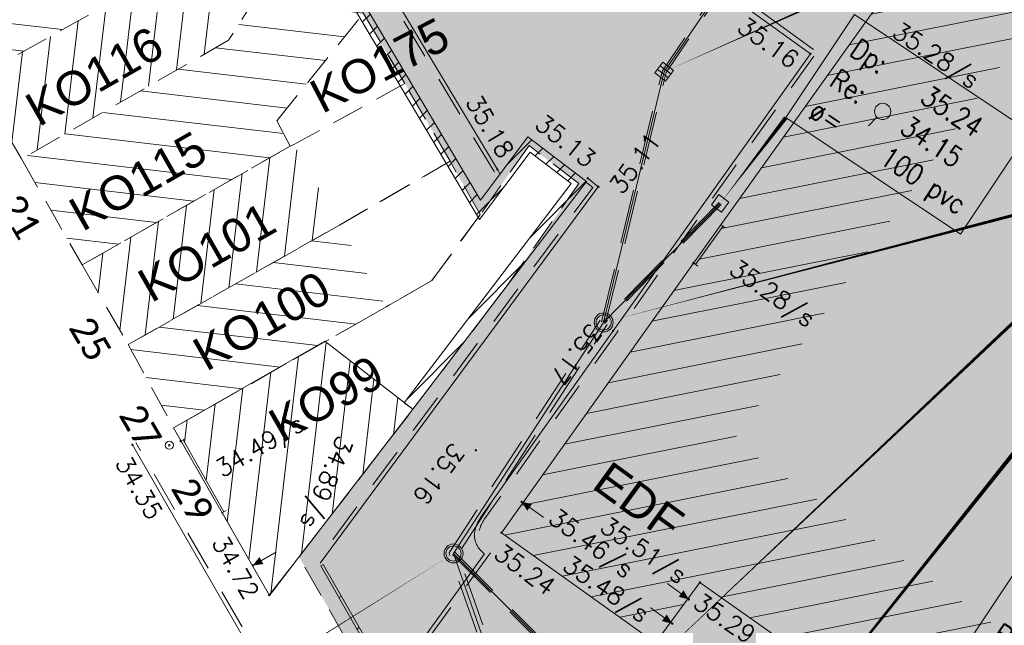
# Model space of a CAD drawing. Header units: metres. Extents: x 1711737 to 1712435, y 9275977 to 9276516.
# Tile 19 of 33: x 1711939 to 1711975, y 9276220 to 9276242. Entities that reach past the tile are written whole.
import ezdxf
from ezdxf.enums import TextEntityAlignment as Align

# ---------------------------------------------------------------- set-up
doc = ezdxf.new("R2010")
doc.units = ezdxf.units.M
doc.header["$LTSCALE"] = 5
doc.header["$PDMODE"] = 32
doc.header["$PDSIZE"] = 0.05
for name, pattern in [('Chemin', [0.5, 0.3, -0.2]), ('Parcelle', [1.2, 0.8, -0.4]), ('SubdiFisc', [0.6, 0.4, -0.2])]:
    doc.linetypes.add(name, pattern=pattern)
doc.layers.get('0').update_dxf_attribs({"lineweight": 15})
doc.layers.add('_sh_lot1', color=7, linetype='Continuous', lineweight=15, true_color=0xffffd7)
for name, color, linetype, lineweight in [('BO_bordure', 7, 'Continuous', 13), ('BO_bordure.gra', 7, 'Continuous', 5), ('FA_facade', 7, 'Continuous', 15), ('FA_facade.hah', 147, 'Continuous', 13), ('L6', 11, 'Parcelle', 13), ('L7', 11, 'Continuous', 15), ('LF_limite-frise', 8, 'Continuous', 13), ('MA_assainissement', 30, 'Continuous', 13), ('MA_assainissement.txt', 5, 'Continuous', 9), ('MR_topo', 7, 'Continuous', 5), ('MR_topo.alt', 7, 'Continuous', 9), ('MU_mur', 7, 'Continuous', 13), ('MU_mur.hah', 147, 'Continuous', 13), ('MW_eau', 5, 'Continuous', 13), ('Textes', 7, 'Continuous', 20)]:
    doc.layers.add(name, color=color, linetype=linetype, lineweight=lineweight)
doc.layers.add('L5', color=7, linetype='Continuous')
doc.styles.add('Ass-Style', font='simplex.shx')
doc.styles.add('Legend', font='calibri.ttf')
doc.styles.add('NUV', font='arial.ttf')
doc.styles.add('Simplex 1.0', font='Simplex.shx', dxfattribs={"height": 0.2})
doc.styles.get("Standard").update_dxf_attribs({"font": 'arial.ttf'})
pattern_1 = [(83.2999, (1711881.224, 9276159.8023), (-0.945995, 0.1111305), [])]
pattern_2 = [(353.2999, (1711881.224, 9276159.8023), (0.1111305, 0.945995), [])]

# ---------------------------------------------------------------- blocks, each defined once
blk = doc.blocks.new('PointTopo')
at = {"color": 0}
blk.add_point((0, 0), dxfattribs=at)
at = {"layer": 'MR_topo.alt', "style": 'Simplex 1.0'}
blk.add_attdef('ALT', text='', height=0.65, dxfattribs=at).set_placement((0.25, -0.25), align=Align.TOP_LEFT)
blk = doc.blocks.new('Ha5')
at = {"color": 0}
blk.add_lwpolyline([(-0.5, -0.5), (0.5, -0.5), (0.5, 0.5), (-0.5, 0.5)], close=True, dxfattribs=at)
blk = doc.blocks.new('Ha6')
at = {"color": 0}
blk.add_lwpolyline([(-0.5, -0.5), (0.5, -0.5), (0.5, 0.5), (-0.5, 0.5)], close=True, dxfattribs=at)
at = {"color": 0, "flags": 128}
for points in [[(-0.167, -0.5), (-0.167, 0.5)], [(0.167, -0.5), (0.167, 0.5)]]:
    blk.add_lwpolyline(points, dxfattribs=at)
blk = doc.blocks.new('Ha2')
at = {"color": 0}
blk.add_lwpolyline([(-0.5, -0.5), (0.5, -0.5), (0.5, 0.5), (-0.5, 0.5)], close=True, dxfattribs=at)
at = {"color": 0, "flags": 128}
for points in [[(-0.1667, -0.5), (-0.1667, 0.5)], [(0.1667, -0.5), (0.1667, 0.5)]]:
    blk.add_lwpolyline(points, dxfattribs=at)
blk = doc.blocks.new('_Pt-Seuil')
at = {"color": 0}
blk.add_point((0, 0), dxfattribs=at)
at = {"layer": 'MR_topo.alt', "style": 'Simplex 1.0'}
blk.add_attdef('ALT', text='', height=0.65, dxfattribs=at).set_placement((0.25, -0.25), align=Align.TOP_LEFT)
blk = doc.blocks.new('Gsd')
at = {"color": 0, "flags": 128}
for points in [[(0, -0.2), (0, 0)], [(0, -0.1), (1, -0.1)], [(1, -0.2), (1, 0)]]:
    blk.add_lwpolyline(points, dxfattribs=at)
blk = doc.blocks.new('Hw8')
at = {"color": 0}
for radius in [0.15, 0.03]:
    blk.add_circle((0, 0), radius, dxfattribs=at)
blk = doc.blocks.new('Ha1')
at = {"color": 0}
for radius in [0.5, 0.4]:
    blk.add_circle((0, 0), radius, dxfattribs=at)
blk = doc.blocks.new('Hhs')
at = {"flags": 128}
blk.add_lwpolyline([(0, 0, 0, 0.3, 0), (0, -0.363, 0.4, 0.4, 0)], format="xyseb", dxfattribs=at)
at = {"const_width": 0.04, "flags": 128}
blk.add_lwpolyline([(0, -0.093), (0, -1)], dxfattribs=at)
at = {"style": 'NUV'}
blk.add_attdef('NUVOI', text='', height=0.5, dxfattribs=at).set_placement((0, -1.3), align=Align.TOP_CENTER)
blk = doc.blocks.new('dir_tron')
at = {"color": 0, "flags": 128}
blk.add_lwpolyline([(0.2, 0), (0.5, 0)], dxfattribs=at)
at = {"color": 0}
blk.add_circle((0, 0), 0.2, dxfattribs=at)

msp = doc.modelspace()

# ---------------------------------------------------------------- hatches: boundary and pattern name
at = {"layer": '_sh_lot1'}
h = msp.add_hatch(color=256, dxfattribs=at)
h.dxf.hatch_style = 1
h.paths.add_polyline_path([(1712050.695, 9276201.207), (1712041.971, 9276188.535), (1712031.491, 9276173.935), (1712021.032, 9276159.096), (1712016.253, 9276152.398), (1712014.08, 9276153.956), (1711985.838, 9276173.941), (1711968.308, 9276186.247), (1711968.27, 9276189.263), (1711952.437, 9276216.502), (1711948.951, 9276222.618), (1711953.153, 9276228.058), (1711955.689, 9276231.385), (1711956.567, 9276232.537), (1711959.283, 9276236.389), (1711957.439, 9276237.785), (1711955.641, 9276235.245), (1711954.528, 9276237.209), (1711952.857, 9276240.073), (1711951.329, 9276242.664), (1711950.259, 9276244.465), (1711949.482, 9276245.781), (1711947.588, 9276249.002), (1711948.855, 9276251.159), (1711953.921, 9276258.555), (1711957.085, 9276263.173), (1711961.209, 9276269.384), (1711963.595, 9276272.461), (1711963.93, 9276272.822), (1711964.46, 9276272.981), (1711965.086, 9276272.948), (1711965.62, 9276272.692), (1711978.036, 9276264.401), (1711976.668, 9276262.597), (1711989.632, 9276252.423), (1711991.235, 9276254.65), (1711998.516, 9276249.714), (1712001.29, 9276247.797), (1712006.354, 9276244.298), (1712016.449, 9276237.403), (1712016.271, 9276237.127), (1712012.502, 9276228.82), (1712012.697, 9276228.676), (1712017.972, 9276224.822), (1712023.931, 9276228.015), (1712035.669, 9276234.772), (1712045.724, 9276217.108), (1712062.431, 9276226.735), (1712072.551, 9276232.555), (1712075.161, 9276228.015), (1712059.203, 9276218.84), (1712048.391, 9276212.555), (1712041.24, 9276208.372), (1712050.211, 9276201.555)])
at = {"layer": 'FA_facade.hah'}
h = msp.add_hatch(dxfattribs=at)
h.set_pattern_fill('ANSI31', color=256, scale=0.3)
h.set_pattern_definition([(11.2999, (1711881.224, 9276159.8023), (-0.186637, 0.934036), [])])
h.paths.add_polyline_path([(1711977.987, 9276199.801), (1711989.346, 9276191.706), (1712000.28, 9276207.001), (1712001.167, 9276206.365), (1712001.226, 9276206.446), (1712002.077, 9276205.836), (1712002.018, 9276205.755), (1712004.224, 9276204.183), (1712002.966, 9276202.422, 0.08537), (1712002.816, 9276202.112, 0.111979), (1712002.802, 9276201.849, 0.109733), (1712002.9, 9276201.606, 0.086308), (1712003.133, 9276201.368), (1712010.463, 9276196.106, 0.095282), (1712010.757, 9276195.97, 0.108911), (1712011.041, 9276195.963, 0.102587), (1712011.282, 9276196.064, 0.085753), (1712011.505, 9276196.281), (1712012.363, 9276197.462), (1712012.42, 9276197.42), (1712015.192, 9276201.196), (1712015.089, 9276201.274), (1712016.787, 9276203.595, 0.09354), (1712016.917, 9276203.868, 0.10023), (1712016.934, 9276204.149, 0.108626), (1712016.823, 9276204.445, 0.108626), (1712016.598, 9276204.668), (1712009.283, 9276209.904, 0.102238), (1712008.989, 9276210.035, 0.106254), (1712008.679, 9276210.036, 0.098614), (1712008.427, 9276209.927, 0.08627), (1712008.204, 9276209.709), (1712006.089, 9276206.769), (1712003.895, 9276208.357), (1712003.837, 9276208.275), (1712002.962, 9276208.888), (1712003.019, 9276208.97), (1712002.143, 9276209.578), (1712006.108, 9276215.097), (1712004.852, 9276215.977), (1712004.795, 9276215.896), (1712003.607, 9276216.728), (1712003.665, 9276216.81), (1712004.476, 9276217.95), (1712004.394, 9276218.008), (1712006.025, 9276220.3), (1712006.107, 9276220.242), (1712009.812, 9276225.45), (1712006.435, 9276227.878), (1712006.352, 9276227.935), (1712007.271, 9276229.266), (1712007.354, 9276229.209), (1712012.004, 9276235.732), (1712010.645, 9276236.697), (1712010.587, 9276236.615), (1712008.965, 9276237.774), (1712009.023, 9276237.855), (1711992.083, 9276249.951), (1711990.502, 9276247.779), (1711971.925, 9276261.036), (1711972.975, 9276262.505), (1711964.795, 9276268.337), (1711955.39, 9276255.047), (1711967.696, 9276246.305), (1711967.754, 9276246.386), (1711971.065, 9276244.034), (1711971.007, 9276243.953), (1711971.088, 9276243.895), (1711970.527, 9276243.106), (1711970.444, 9276243.165), (1711964.516, 9276234.864), (1711964.597, 9276234.806), (1711963.591, 9276233.403), (1711963.514, 9276233.458), (1711956.419, 9276223.505), (1711962.114, 9276219.449), (1711963.748, 9276221.674), (1711969.898, 9276217.33), (1711968.309, 9276215.081), (1711967.431, 9276215.695), (1711963.476, 9276210.148)])
h.paths.add_polyline_path([(1711971.329, 9276210.689), (1711976.866, 9276218.53), (1711964.992, 9276226.917), (1711968.587, 9276231.962), (1711977.989, 9276245.126), (1711962.354, 9276256.233), (1711964.947, 9276259.873), (1711991.628, 9276240.833), (1711993.209, 9276243.003), (1712005.03, 9276234.562), (1712003.261, 9276232.082), (1711999.532, 9276226.683), (1712002.854, 9276224.295), (1711996.672, 9276215.607), (1711999.08, 9276213.919), (1711988.182, 9276198.675), (1711980.889, 9276203.873)], flags=16)
h = msp.add_hatch(dxfattribs=at)
h.set_pattern_fill('ANSI31', color=256, scale=0.3, angle=342)
h.set_pattern_definition(pattern_2)
h.paths.add_polyline_path([(1711944.731, 9276244.585), (1711947.588, 9276249.002), (1711945.981, 9276251.305), (1711934.451, 9276244.665), (1711936.991, 9276240.265)])
h = msp.add_hatch(dxfattribs=at)
h.set_pattern_fill('ANSI31', color=256, scale=0.3, angle=342)
h.set_pattern_definition(pattern_2)
h.paths.add_polyline_path([(1711948.621, 9276237.765), (1711948.131, 9276238.705), (1711951.329, 9276242.664), (1711950.259, 9276244.465), (1711949.482, 9276245.781), (1711948.441, 9276244.975), (1711946.351, 9276241.675), (1711938.701, 9276237.295), (1711940.941, 9276233.385)])
h = msp.add_hatch(dxfattribs=at)
h.set_pattern_fill('ANSI31', color=256, scale=0.3, angle=72)
h.set_pattern_definition(pattern_1)
h.paths.add_polyline_path([(1711946.351, 9276241.675), (1711944.731, 9276244.585), (1711936.991, 9276240.265), (1711938.701, 9276237.295)])
h = msp.add_hatch(dxfattribs=at)
h.set_pattern_fill('ANSI31', color=256, scale=0.3, angle=72)
h.set_pattern_definition(pattern_1)
h.paths.add_polyline_path([(1711950.441, 9276234.855), (1711948.761, 9276237.825), (1711948.621, 9276237.765), (1711940.941, 9276233.385), (1711942.641, 9276230.445)])
h = msp.add_hatch(dxfattribs=at)
h.set_pattern_fill('ANSI31', color=256, scale=0.3, angle=342)
h.set_pattern_definition(pattern_2)
h.paths.add_polyline_path([(1711951.351, 9276231.375), (1711952.161, 9276231.835), (1711950.441, 9276234.855), (1711942.641, 9276230.445), (1711944.316, 9276227.377)])
h = msp.add_hatch(dxfattribs=at)
h.set_pattern_fill('ANSI31', color=256, scale=0.3, angle=72)
h.set_pattern_definition(pattern_1)
h.paths.add_polyline_path([(1711953.153, 9276228.058), (1711949.898, 9276230.572), (1711944.316, 9276227.377), (1711944.595, 9276226.891), (1711944.666, 9276226.932), (1711946.173, 9276224.282), (1711946.109, 9276224.245), (1711947.855, 9276221.195), (1711949.053, 9276222.751), (1711949.175, 9276222.909)])
at = {"layer": 'MU_mur.hah'}
h = msp.add_hatch(dxfattribs=at)
h.set_pattern_fill('_U', color=256, scale=0.5, angle=45, style=0, pattern_type=0)
h.set_pattern_definition([(45, (0, 0), (-0.353553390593, 0.353553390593), [])])
h.paths.add_polyline_path([(1711976.668, 9276262.597), (1711978.036, 9276264.401), (1711965.62, 9276272.692), (1711965.414, 9276272.814), (1711965.181, 9276272.92), (1711964.991, 9276272.977), (1711964.792, 9276273.003), (1711964.569, 9276272.998), (1711964.35, 9276272.965), (1711964.134, 9276272.901), (1711963.962, 9276272.818), (1711963.803, 9276272.702), (1711963.682, 9276272.573), (1711961.209, 9276269.384), (1711958.344, 9276265.175), (1711956.884, 9276262.853), (1711947.357, 9276248.978), (1711955.614, 9276235.057), (1711957.48, 9276237.548), (1711959.001, 9276236.389), (1711952.835, 9276228.3), (1711953.153, 9276228.058), (1711959.562, 9276236.465), (1711957.401, 9276238.11), (1711955.653, 9276235.776), (1711947.832, 9276248.962), (1711957.218, 9276262.633), (1711958.679, 9276264.956), (1711961.532, 9276269.149), (1711963.987, 9276272.313), (1711964.07, 9276272.402), (1711964.168, 9276272.474), (1711964.278, 9276272.526), (1711964.438, 9276272.573), (1711964.603, 9276272.599), (1711964.77, 9276272.602), (1711964.907, 9276272.584), (1711965.04, 9276272.545), (1711965.229, 9276272.459), (1711965.407, 9276272.353), (1711977.461, 9276264.304), (1711976.349, 9276262.838)])

# ---------------------------------------------------------------- linework, layer by layer
at = {"layer": 'BO_bordure', "flags": 128}
for points in [[(1711976.722, 9276263.431), (1711975.183, 9276264.491), (1711973.585, 9276265.547), (1711967.024, 9276269.896), (1711964.595, 9276271.526), (1711962.227, 9276268.057), (1711953.814, 9276255.773), (1711949.102, 9276248.88), (1711951.737, 9276244.485), (1711956.275, 9276236.909), (1711956.378, 9276236.738)], [(1711959.608, 9276236.581), (1711959.998, 9276236.272), (1711949.726, 9276222.377)]]:
    msp.add_lwpolyline(points, dxfattribs=at)
for points in [[(1711952.079, 9276217.592), (1711955.802, 9276222.722, -0.047187), (1711955.652, 9276222.859, -0.122884), (1711955.449, 9276223.225, -0.144739), (1711955.451, 9276223.603, -0.098119), (1711955.686, 9276224.113), (1711960.545, 9276230.957), (1711967.827, 9276241.172)], [(1711951.923, 9276211.405, -0.004708), (1711951.446, 9276212.061, -0.004708), (1711950.982, 9276212.727, -0.004175), (1711950.354, 9276213.662, -0.015046), (1711950.189, 9276213.928), (1711942.796, 9276226.753)]]:
    msp.add_lwpolyline(points, format="xyb", dxfattribs=at)
at = {"layer": 'BO_bordure.gra', "linetype": 'Chemin', "flags": 128}
for points in [[(1711976.807, 9276263.555), (1711975.267, 9276264.615), (1711973.668, 9276265.672), (1711967.107, 9276270.021), (1711964.555, 9276271.733), (1711962.103, 9276268.141), (1711953.69, 9276255.858), (1711948.924, 9276248.885), (1711951.608, 9276244.408), (1711956.147, 9276236.832), (1711956.249, 9276236.661)], [(1711959.515, 9276236.463), (1711959.791, 9276236.245), (1711949.605, 9276222.466)]]:
    msp.add_lwpolyline(points, dxfattribs=at)
for points in [[(1711952.2, 9276217.504), (1711956.016, 9276222.763, -0.087568), (1711955.762, 9276222.96, -0.123769), (1711955.593, 9276223.265, -0.147505), (1711955.596, 9276223.563, -0.099147), (1711955.808, 9276224.026), (1711960.667, 9276230.87), (1711967.949, 9276241.085)], [(1711952.043, 9276211.494, -0.004708), (1711951.568, 9276212.148, -0.004708), (1711951.106, 9276212.811, -0.004175), (1711950.479, 9276213.744, -0.015046), (1711950.319, 9276214.003), (1711942.926, 9276226.828)]]:
    msp.add_lwpolyline(points, format="xyb", dxfattribs=at)
at = {"layer": 'FA_facade', "flags": 128}
msp.add_lwpolyline([(1711977.987, 9276199.801), (1711963.476, 9276210.148), (1711967.431, 9276215.695), (1711968.309, 9276215.081), (1711969.898, 9276217.33), (1711963.748, 9276221.674), (1711962.114, 9276219.449), (1711956.419, 9276223.505), (1711964.516, 9276234.864), (1711971.007, 9276243.953)], dxfattribs=at)
msp.add_lwpolyline([(1711949.898, 9276230.572), (1711953.153, 9276228.058), (1711949.175, 9276222.909), (1711949.053, 9276222.751), (1711947.855, 9276221.195), (1711944.316, 9276227.377)], close=True, dxfattribs=at)
at = {"layer": 'L6', "ltscale": 0.3, "elevation": 34.565}
for points in [[(1711947.588, 9276249.002), (1711945.981, 9276251.305), (1711934.451, 9276244.665), (1711936.991, 9276240.265), (1711944.731, 9276244.585), (1711947.588, 9276249.002)], [(1711949.482, 9276245.781), (1711948.441, 9276244.975), (1711946.351, 9276241.675), (1711938.701, 9276237.295), (1711936.991, 9276240.265), (1711944.731, 9276244.585), (1711947.588, 9276249.002), (1711949.482, 9276245.781)], [(1711949.482, 9276245.781), (1711948.441, 9276244.975), (1711946.351, 9276241.675), (1711938.701, 9276237.295), (1711940.941, 9276233.385), (1711948.621, 9276237.765), (1711948.131, 9276238.705), (1711951.329, 9276242.664), (1711950.259, 9276244.465), (1711949.482, 9276245.781)], [(1711952.857, 9276240.073), (1711948.761, 9276237.825), (1711948.621, 9276237.765), (1711948.131, 9276238.705), (1711951.329, 9276242.664), (1711952.857, 9276240.073)], [(1711952.857, 9276240.073), (1711948.761, 9276237.825), (1711948.621, 9276237.765), (1711940.941, 9276233.385), (1711942.641, 9276230.445), (1711950.441, 9276234.855), (1711954.528, 9276237.209), (1711952.857, 9276240.073)], [(1711955.641, 9276235.245), (1711953.851, 9276232.805), (1711952.161, 9276231.835), (1711951.351, 9276231.375), (1711944.316, 9276227.377), (1711947.852, 9276221.207), (1711948.951, 9276222.618), (1711953.153, 9276228.058), (1711955.689, 9276231.385), (1711956.567, 9276232.537), (1711959.283, 9276236.389), (1711957.439, 9276237.785), (1711955.641, 9276235.245)], [(1711954.528, 9276237.209), (1711950.441, 9276234.855), (1711942.641, 9276230.445), (1711944.316, 9276227.377), (1711951.351, 9276231.375), (1711952.161, 9276231.835), (1711953.851, 9276232.805), (1711955.641, 9276235.245), (1711954.528, 9276237.209)]]:
    msp.add_lwpolyline(points, close=True, dxfattribs=at)
msp.add_lwpolyline([(1712014.08, 9276153.956), (1711985.838, 9276173.941), (1711968.308, 9276186.247), (1711968.27, 9276189.263), (1711952.437, 9276216.502), (1711948.951, 9276222.618), (1711953.153, 9276228.058), (1711955.689, 9276231.385), (1711956.567, 9276232.537), (1711959.283, 9276236.389), (1711957.439, 9276237.785), (1711955.641, 9276235.245), (1711954.528, 9276237.209), (1711952.857, 9276240.073), (1711951.329, 9276242.664)], dxfattribs=at)
at = {"layer": 'LF_limite-frise', "flags": 128}
for points in [[(1711967.827, 9276241.172), (1711965.333, 9276242.974), (1711967.665, 9276246.202)], [(1711967.944, 9276241.334), (1711965.612, 9276243.019), (1711967.827, 9276246.085)]]:
    msp.add_lwpolyline(points, dxfattribs=at)
at = {"layer": 'MA_assainissement', "linetype": 'SubdiFisc', "flags": 128}
for points, elevation in [([(1711960.121, 9276231.283), (1711962.362, 9276240.545), (1711964.66, 9276243.927)], 35.176), ([(1711960.267, 9276231.248), (1711962.501, 9276240.483), (1711964.784, 9276243.842)], 35.176), ([(1711964.462, 9276235.689), (1711960.159, 9276231.3)], 35.242), ([(1711964.533, 9276235.619), (1711960.23, 9276231.23)], 35.242), ([(1711960.273, 9276217.06), (1711954.612, 9276222.699)], 35.113), ([(1711960.357, 9276217.145), (1711954.696, 9276222.784)], 35.113)]:
    msp.add_lwpolyline(points, dxfattribs=dict(at, elevation=elevation))
at = {"layer": 'MA_assainissement', "linetype": 'Continuous', "flags": 128}
for points, elevation in [([(1711960.194, 9276231.265), (1711962.431, 9276240.514), (1711964.722, 9276243.884)], 35.176), ([(1711964.497, 9276235.654), (1711960.194, 9276231.265)], 35.242)]:
    msp.add_lwpolyline(points, dxfattribs=dict(at, elevation=elevation))
at = {"layer": 'MA_assainissement', "linetype": 'SubdiFisc', "flags": 128}
for points in [[(1711995.417, 9276178.189), (1711986.633, 9276184.952), (1711970.274, 9276196.569), (1711968.291, 9276201.637), (1711959.868, 9276207.334), (1711954.488, 9276222.762), (1711960.069, 9276231.347)], [(1711995.6, 9276178.427), (1711986.812, 9276185.193), (1711970.52, 9276196.762), (1711968.536, 9276201.833), (1711960.118, 9276207.526), (1711954.82, 9276222.721), (1711960.32, 9276231.183)]]:
    msp.add_lwpolyline(points, dxfattribs=at)
at = {"layer": 'MA_assainissement', "linetype": 'Continuous', "flags": 128}
msp.add_lwpolyline([(1711995.509, 9276178.308), (1711986.723, 9276185.072), (1711970.397, 9276196.666), (1711968.414, 9276201.735), (1711959.993, 9276207.43), (1711954.654, 9276222.741), (1711960.194, 9276231.265)], dxfattribs=at)
at = {"layer": 'MA_assainissement', "elevation": 35.113, "flags": 128}
msp.add_lwpolyline([(1711960.315, 9276217.102), (1711954.654, 9276222.741)], dxfattribs=at)
at = {"layer": 'MA_assainissement.txt'}
for points in [[(1711962.431, 9276240.514, 0, 0.15, 0), (1711974.9, 9276246.058, 0, 0, 0)], [(1711964.497, 9276235.654, 0, 0.15, 0), (1711966.919, 9276238.818, 0, 0, 0)], [(1711960.194, 9276231.265, 0, 0.15, 0), (1711980.746, 9276236.634, 0, 0, 0)], [(1711960.315, 9276217.102, 0, 0.15, 0), (1711980.115, 9276235.792, 0, 0, 0)], [(1711961.861, 9276209.571, 0, 0.15, 0), (1711975.342, 9276226.46, 0, 0, 0)], [(1711954.654, 9276222.741, 0, 0.15, 0), (1711932.72, 9276209.019, 0, 0, 0)]]:
    msp.add_lwpolyline(points, format="xyseb", dxfattribs=at)
for points in [[(1711969.457, 9276242.625), (1711975.905, 9276238.325), (1711973.366, 9276234.518), (1711966.919, 9276238.818)], [(1711976.964, 9276224.426), (1711983.412, 9276220.126), (1711979.375, 9276214.074), (1711972.928, 9276218.374)]]:
    msp.add_lwpolyline(points, close=True, dxfattribs=at)
at = {"layer": 'MU_mur'}
msp.add_line((1711952.835, 9276228.3, 34.805), (1711953.153, 9276228.058, 34.805), dxfattribs=at)
at = {"layer": 'MU_mur', "elevation": 34.805, "flags": 128}
for points in [[(1711976.668, 9276262.597), (1711978.036, 9276264.401), (1711965.62, 9276272.692), (1711965.414, 9276272.814), (1711965.181, 9276272.92), (1711964.991, 9276272.977), (1711964.792, 9276273.003), (1711964.569, 9276272.998), (1711964.35, 9276272.965), (1711964.134, 9276272.901), (1711963.962, 9276272.818), (1711963.803, 9276272.702), (1711963.682, 9276272.573), (1711961.209, 9276269.384), (1711958.344, 9276265.175), (1711956.884, 9276262.853), (1711947.357, 9276248.978), (1711955.614, 9276235.057), (1711957.48, 9276237.548), (1711959.001, 9276236.389), (1711952.835, 9276228.3)], [(1711976.148, 9276262.573), (1711977.461, 9276264.304), (1711965.407, 9276272.353), (1711965.229, 9276272.459), (1711965.04, 9276272.545), (1711964.907, 9276272.584), (1711964.77, 9276272.602), (1711964.603, 9276272.599), (1711964.438, 9276272.573), (1711964.278, 9276272.526), (1711964.168, 9276272.474), (1711964.07, 9276272.402), (1711963.987, 9276272.313), (1711961.532, 9276269.149), (1711958.679, 9276264.956), (1711957.218, 9276262.633), (1711947.832, 9276248.962), (1711955.653, 9276235.776), (1711957.401, 9276238.11), (1711959.562, 9276236.465), (1711953.153, 9276228.058)]]:
    msp.add_lwpolyline(points, dxfattribs=at)

# ---------------------------------------------------------------- block references
at = {"layer": 'FA_facade'}
for p, xscale, rotation in [((1711963.51, 9276233.461, 35.277), 1.726460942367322, 54.35597166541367), ((1711946.086, 9276224.232, 34.535), 3.048581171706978, 119.6170368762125)]:
    msp.add_blockref('Gsd', p, dxfattribs=dict(at, xscale=xscale, rotation=rotation))
for p, rotation in [((1711957.166, 9276224.649, 35.464), 54.51968914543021), ((1711947.244, 9276222.299, 34.889), 119.7823362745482), ((1711963.345, 9276221.045, 35.514), 233.7139880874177), ((1711962.727, 9276220.152, 35.477), 233.7139880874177)]:
    msp.add_blockref('Hhs', p, dxfattribs=dict(at, rotation=rotation))
at = {"layer": 'MA_assainissement'}
for name, p, xscale, yscale, rotation in [('Ha6', (1711962.431, 9276240.514, 35.063), 0.4940806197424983, 0.4940806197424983, 52.77258165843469), ('Ha5', (1711964.497, 9276235.654, 35.242), 0.4632064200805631, 0.4632064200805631, 323.6707266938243), ('Ha2', (1711950.796, 9276220.56, 34.946), 4.021821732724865, -0.1097257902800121, 119.7809304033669)]:
    msp.add_blockref(name, p, dxfattribs=dict(at, xscale=xscale, yscale=yscale, rotation=rotation))
at = {"layer": 'MA_assainissement', "xscale": 0.7, "yscale": 0.7, "zscale": 0.7}
for p in [(1711960.194, 9276231.265, 35.176), (1711954.654, 9276222.741, 35.124)]:
    msp.add_blockref('Ha1', p, dxfattribs=at)
at = {"layer": 'MA_assainissement.txt', "xscale": 1.5, "yscale": 1.5, "rotation": 225.5683797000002}
msp.add_blockref('dir_tron', (1711970.496, 9276239.047), dxfattribs=at)
at = {"layer": 'MR_topo'}
ref = msp.add_blockref('_Pt-Seuil', (1711970.445, 9276243.164, 35.285), dxfattribs=dict(at, rotation=326.1783634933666))
ref.add_attrib('ALT', '35.28/s', dxfattribs={"layer": 'MR_topo.alt', "height": 0.65, "rotation": 326.1784, "style": 'Simplex 1.0'}).set_placement((1711971.15, 9276242.391, 35.285), align=Align.TOP_LEFT)
ref = msp.add_blockref('PointTopo', (1711967.827, 9276241.172, 35.158), dxfattribs=dict(at, rotation=324.1424795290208))
ref.add_attrib('ALT', '35.16', dxfattribs={"layer": 'MR_topo.alt', "height": 0.65, "rotation": 324.1425, "style": 'Simplex 1.0'}).set_placement((1711967.478, 9276241.116, 35.158), align=Align.TOP_RIGHT)
ref = msp.add_blockref('PointTopo', (1711956.275, 9276236.909, 35.18), dxfattribs=dict(at, rotation=300.9247861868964))
ref.add_attrib('ALT', '35.18', dxfattribs={"layer": 'MR_topo.alt', "height": 0.65, "rotation": 300.9248, "style": 'Simplex 1.0'}).set_placement((1711956.361, 9276237.252, 35.18), align=Align.RIGHT)
ref = msp.add_blockref('PointTopo', (1711959.608, 9276236.581, 35.126), dxfattribs=dict(at, rotation=321.6313245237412))
ref.add_attrib('ALT', '35.13', dxfattribs={"layer": 'MR_topo.alt', "height": 0.65, "rotation": 321.6313, "style": 'Simplex 1.0'}).set_placement((1711959.567, 9276236.932, 35.126), align=Align.RIGHT)
ref = msp.add_blockref('PointTopo', (1711959.998, 9276236.272, 35.113), dxfattribs=dict(at, rotation=53.52521404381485))
ref.add_attrib('ALT', '35.11', dxfattribs={"layer": 'MR_topo.alt', "height": 0.65, "rotation": 53.5252, "style": 'Simplex 1.0'}).set_placement((1711960.348, 9276236.325, 35.113), align=Align.TOP_LEFT)
ref = msp.add_blockref('_Pt-Seuil', (1711963.51, 9276233.461, 35.28), dxfattribs=dict(at, rotation=324.854362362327))
ref.add_attrib('ALT', '35.28/s', dxfattribs={"layer": 'MR_topo.alt', "height": 0.65, "rotation": 324.8544, "style": 'Simplex 1.0'}).set_placement((1711965.148, 9276233.645, 35.28), align=Align.TOP_LEFT)
ref = msp.add_blockref('PointTopo', (1711960.545, 9276230.957, 35.169), dxfattribs=dict(at, rotation=233.5252140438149))
ref.add_attrib('ALT', '35.17', dxfattribs={"layer": 'MR_topo.alt', "height": 0.65, "rotation": 233.5252, "style": 'Simplex 1.0'}).set_placement((1711960.195, 9276230.905, 35.169), align=Align.TOP_LEFT)
ref = msp.add_blockref('_Pt-Seuil', (1711944.579, 9276226.882, 34.491), dxfattribs=dict(at, rotation=30.58166802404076))
ref.add_attrib('ALT', '34.49/s', dxfattribs={"layer": 'MR_topo.alt', "height": 0.65, "rotation": 30.5817, "style": 'Simplex 1.0'}).set_placement((1711945.78, 9276226.081, 34.491), align=Align.TOP_LEFT)
ref = msp.add_blockref('_Pt-Seuil', (1711947.244, 9276222.299, 34.889), dxfattribs=dict(at, rotation=246.866395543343))
ref.add_attrib('ALT', '34.89/s', dxfattribs={"layer": 'MR_topo.alt', "height": 0.65, "rotation": 246.8664, "style": 'Simplex 1.0'}).set_placement((1711950.981, 9276226.888, 34.889), align=Align.TOP_LEFT)
ref = msp.add_blockref('PointTopo', (1711942.796, 9276226.753, 34.348), dxfattribs=dict(at, rotation=299.9623888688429))
ref.add_attrib('ALT', '34.35', dxfattribs={"layer": 'MR_topo.alt', "height": 0.65, "rotation": 299.9624, "style": 'Simplex 1.0'}).set_placement((1711942.704, 9276226.412, 34.348), align=Align.TOP_LEFT)
ref = msp.add_blockref('PointTopo', (1711955.48, 9276226.547, 35.16), dxfattribs=dict(at, rotation=233.5252140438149))
ref.add_attrib('ALT', '35.16', dxfattribs={"layer": 'MR_topo.alt', "height": 0.65, "rotation": 233.5252, "style": 'Simplex 1.0'}).set_placement((1711955.131, 9276226.495, 35.16), align=Align.TOP_LEFT)
ref = msp.add_blockref('_Pt-Seuil', (1711957.166, 9276224.649, 35.464), dxfattribs=dict(at, rotation=323.5242562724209))
ref.add_attrib('ALT', '35.46/s', dxfattribs={"layer": 'MR_topo.alt', "height": 0.65, "rotation": 323.5243, "style": 'Simplex 1.0'}).set_placement((1711958.485, 9276224.452, 35.464), align=Align.TOP_LEFT)
ref = msp.add_blockref('_Pt-Seuil', (1711963.345, 9276221.045, 35.514), dxfattribs=dict(at, rotation=325.7848035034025))
ref.add_attrib('ALT', '35.51/s', dxfattribs={"layer": 'MR_topo.alt', "height": 0.65, "rotation": 325.7848, "style": 'Simplex 1.0'}).set_placement((1711960.368, 9276224.143, 35.514), align=Align.TOP_LEFT)
ref = msp.add_blockref('PointTopo', (1711956.419, 9276223.505, 35.238), dxfattribs=dict(at, rotation=323.7439646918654))
ref.add_attrib('ALT', '35.24', dxfattribs={"layer": 'MR_topo.alt', "height": 0.65, "rotation": 323.744, "style": 'Simplex 1.0'}).set_placement((1711956.473, 9276223.155, 35.238), align=Align.TOP_LEFT)
ref = msp.add_blockref('PointTopo', (1711947.852, 9276221.207, 34.717), dxfattribs=dict(at, rotation=299.7823362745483))
ref.add_attrib('ALT', '34.72', dxfattribs={"layer": 'MR_topo.alt', "height": 0.65, "rotation": 299.7823, "style": 'Simplex 1.0'}).set_placement((1711947.511, 9276221.299, 34.717), align=Align.TOP_RIGHT)
ref = msp.add_blockref('_Pt-Seuil', (1711962.727, 9276220.152, 35.477), dxfattribs=dict(at, rotation=325.762939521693))
ref.add_attrib('ALT', '35.48/s', dxfattribs={"layer": 'MR_topo.alt', "height": 0.65, "rotation": 325.7629, "style": 'Simplex 1.0'}).set_placement((1711958.988, 9276222.715, 35.477), align=Align.TOP_LEFT)
ref = msp.add_blockref('PointTopo', (1711963.748, 9276221.674, 35.295), dxfattribs=dict(at, rotation=325.6504802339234))
ref.add_attrib('ALT', '35.29', dxfattribs={"layer": 'MR_topo.alt', "height": 0.65, "rotation": 325.6505, "style": 'Simplex 1.0'}).set_placement((1711963.813, 9276221.327, 35.295), align=Align.TOP_LEFT)
at = {"layer": 'MW_eau'}
msp.add_blockref('Hw8', (1711944.16, 9276226.734, 34.486), dxfattribs=at)

# ---------------------------------------------------------------- texts
at = {"layer": 'L5', "style": 'Legend'}
for s, p in [('21', (1711937.829, 9276235.591, 34.565)), ('25', (1711940.419, 9276231.081, 34.565)), ('27', (1711942.269, 9276227.851, 34.565)), ('29', (1711944.193, 9276225.148, 34.565))]:
    msp.add_text(s, height=1, rotation=300.4, dxfattribs=at).set_placement(p)
at = {"layer": 'L7'}
for s, rotation, p in [('KO175', 27.5, (1711949.801, 9276238.945, 34.565)), ('KO116', 29.7291, (1711939.339, 9276238.457, 34.565)), ('KO115', 29.7291, (1711940.949, 9276234.593, 34.565)), ('KO101', 29.7291, (1711943.492, 9276231.967, 34.565)), ('KO100', 29.7291, (1711945.523, 9276229.432, 34.565)), ('KO99', 29.7291, (1711948.321, 9276226.805, 34.565))]:
    msp.add_text(s, height=1.25, rotation=rotation, dxfattribs=at).set_placement(p)
at = {"layer": 'MA_assainissement.txt', "style": 'Ass-Style', "width": 0.85}
for s, p in [('Dp:', (1711969.228, 9276241.155)), ('Re:', (1711968.479, 9276240.032)), ('35.24', (1711971.828, 9276239.421)), ('ø=', (1711967.73, 9276238.908)), ('34.15', (1711971.079, 9276238.298)), ('100 pvc', (1711970.33, 9276237.175)), ('Re:', (1711974.488, 9276219.587))]:
    msp.add_text(s, height=0.75, rotation=326.2999, dxfattribs=at).set_placement(p)
at = {"layer": 'Textes', "style": 'NUV'}
msp.add_text('EDF', height=1.25, rotation=323.9473, dxfattribs=at).set_placement((1711959.711, 9276225.19, 35.767))

doc.saveas('drawing.dxf')
